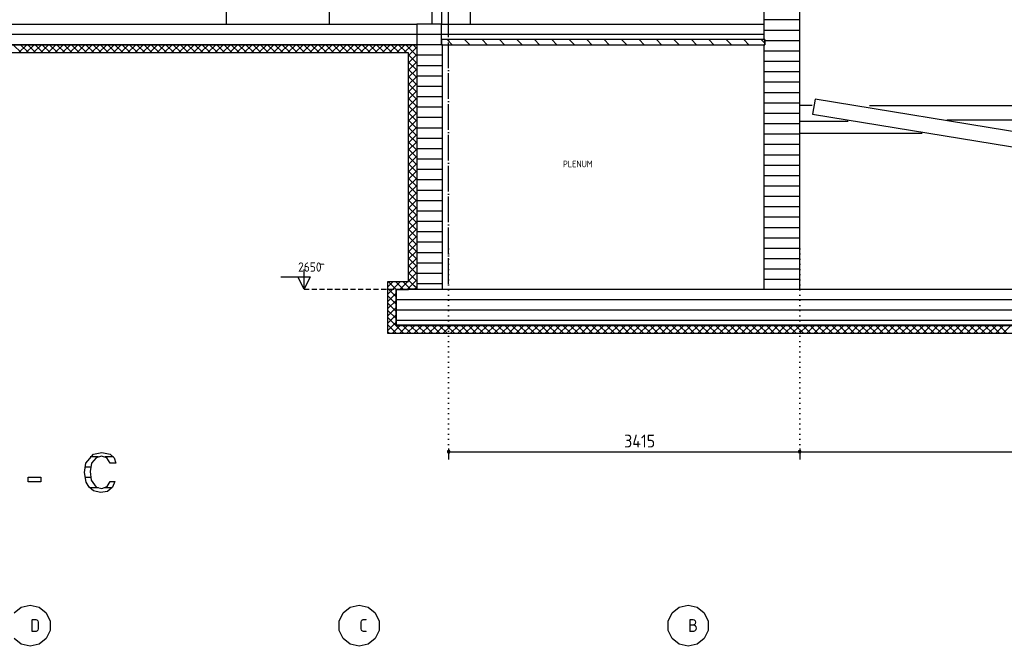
# Model space of a CAD drawing. Extents: x -37450 to 20409, y -12428 to 23550.
# Tile 34 of 55: x -23560 to -13982, y 4772 to 10870. Entities that reach past the tile are written whole.
import ezdxf

# ---------------------------------------------------------------- set-up
doc = ezdxf.new("R2010")
doc.units = 0
doc.header["$MEASUREMENT"] = 0
for name, pattern in [('DASHDOT', [300, 250, -25, 0, -25]), ('DASHED', [75, 50, -25]), ('DOT', [50, 0, -50])]:
    doc.linetypes.add(name, pattern=pattern)
for name, color, linetype in [('LAYER01', 7, 'CONTINUOUS'), ('LAYER02', 7, 'CONTINUOUS'), ('LAYER107', 2, 'DOT')]:
    doc.layers.add(name, color=color, linetype=linetype)
doc.styles.get("Standard").update_dxf_attribs({"font": 'isocp.shx'})

msp = doc.modelspace()

# ---------------------------------------------------------------- linework, layer by layer
at = {"layer": 'LAYER01', "color": 1, "linetype": 'DASHDOT'}
msp.add_line((-19387.81435, 8298.50005), (-19387.81435, 21985.49955), dxfattribs=at)
at = {"layer": 'LAYER01', "color": 3, "linetype": 'Continuous'}
for p, q in [((-19547.81495, 10826.5007), (-19547.81495, 13951.50145)), ((-19457.81555, 13951.50145), (-19457.81555, 10826.5007)), ((-16322.81645, 11271.50115), (-16322.81645, 10676.49995)), ((-15972.81495, 9741.49855), (-15972.81495, 11271.50115)), ((-29419.81505, 10826.5007), (-19697.81495, 10826.5007)), ((-19697.81495, 10826.5007), (-19697.81495, 10626.49995)), ((-19457.81555, 10826.5007), (-19697.81495, 10826.5007)), ((-19697.81495, 10826.5007), (-19697.81495, 8246.5004)), ((-19457.81555, 10826.5007), (-19547.81495, 10826.5007)), ((-19457.81555, 10676.49995), (-19457.81555, 10826.5007)), ((-19457.81555, 10826.5007), (-16322.81645, 10826.5007)), ((-19457.81555, 10626.49995), (-19457.81555, 10826.5007)), ((-16322.81645, 10826.5007), (-16322.81645, 10676.49995)), ((-16322.81645, 10676.49995), (-19457.81555, 10676.49995)), ((-19457.81555, 10676.49995), (-19457.81555, 10626.49995)), ((-16312.81585, 10676.49995), (-19457.81555, 10676.49995)), ((-16322.81645, 10676.49995), (-16312.81585, 10676.49995)), ((-16312.81585, 10676.49995), (-16312.81585, 10626.49995)), ((-16312.81585, 10626.49995), (-16312.81585, 10676.49995)), ((-19697.81495, 10626.49995), (-29417.81615, 10626.49995)), ((-19457.81555, 10626.49995), (-16312.81585, 10626.49995)), ((-19447.81495, 10626.49995), (-19457.81555, 10626.49995)), ((-19447.81495, 10516.49935), (-19447.81495, 10626.49995)), ((-16312.81585, 10626.49995), (-16322.81645, 10626.49995)), ((-16322.81645, 10626.49995), (-16322.81645, 8246.5004)), ((-19447.81495, 10416.49935), (-19447.81495, 10516.49935)), ((-19447.81495, 8246.5004), (-19447.81495, 10416.49935)), ((-15972.81495, 8246.5004), (-15972.81495, 9741.49855)), ((-19897.81495, 8246.5004), (-6472.81495, 8246.5004)), ((-19897.81495, 7896.49965), (-19897.81495, 8246.5004)), ((-19697.81495, 8246.5004), (-19447.81495, 8246.5004)), ((-16322.81645, 8246.5004), (-15972.81495, 8246.5004)), ((-15972.81495, 8246.5004), (-15972.81495, 8246.5004)), ((-6472.81495, 7896.49965), (-19897.81495, 7896.49965))]:
    msp.add_line(p, q, dxfattribs=at)
at = {"layer": 'LAYER01', "color": 1, "linetype": 'Continuous'}
for p, q in [((-21550.6912, 12996.49965), (-21550.6912, 10826.5007)), ((-20550.6912, 12996.49965), (-20550.6912, 10826.5007)), ((-19179.69055, 11296.5645), (-19179.69055, 10826.5007)), ((-19352.61535, 10626.49995), (-19402.6169, 10676.49995)), ((-19182.91015, 10626.49995), (-19232.91015, 10676.49995)), ((-19013.20345, 10626.49995), (-19063.20495, 10676.49995)), ((-18843.49825, 10626.49995), (-18893.49975, 10676.49995)), ((-18673.79305, 10626.49995), (-18723.79305, 10676.49995)), ((-18504.08785, 10626.49995), (-18554.08785, 10676.49995)), ((-18334.38265, 10626.49995), (-18384.38265, 10676.49995)), ((-18164.6759, 10626.49995), (-18214.6759, 10676.49995)), ((-17994.9707, 10626.49995), (-18044.9707, 10676.49995)), ((-17825.2655, 10626.49995), (-17875.2655, 10676.49995)), ((-17655.5588, 10626.49995), (-17705.5588, 10676.49995)), ((-17485.8536, 10626.49995), (-17535.8536, 10676.49995)), ((-17316.1484, 10626.49995), (-17366.1484, 10676.49995)), ((-17146.4432, 10626.49995), (-17196.4432, 10676.49995)), ((-16976.73645, 10626.49995), (-17026.73645, 10676.49995)), ((-16807.03125, 10626.49995), (-16857.03125, 10676.49995)), ((-16637.3245, 10626.49995), (-16687.3245, 10676.49995)), ((-16467.62085, 10626.49995), (-16517.62085, 10676.49995)), ((-16312.81585, 10641.40165), (-16347.9141, 10676.49995)), ((-29417.81615, 10626.49995), (-19697.81495, 10626.49995)), ((-19777.81525, 10546.50115), (-29337.81435, 10546.50115)), ((-19777.81525, 8321.87575), (-19777.81525, 10546.50115)), ((-19697.81495, 10626.49995), (-19697.81495, 8281.87635)), ((-15823.37645, 10096.49965), (-15847.18935, 9949.40645)), ((-6957.81325, 8646.49885), (-15823.37645, 10096.49965)), ((-15851.25275, 10033.8745), (-15972.81495, 10033.8745)), ((-15295.25145, 10033.8745), (-13806.8146, 10033.8745)), ((-15972.81495, 9884.15605), (-15500.8133, 9884.2499)), ((-15847.18935, 9949.40645), (-6981.6269, 8499.40565)), ((-13806.8146, 9891.49935), (-14539.9399, 9891.49935)), ((-15973.31545, 9766.40625), (-14780.3131, 9766.5001)), ((-19977.81525, 7815.8745), (-19977.81525, 8321.87575)), ((-19977.81525, 8321.87575), (-19777.81525, 8321.87575)), ((-19897.81495, 8241.87395), (-19897.81495, 7895.874)), ((-19777.81525, 8241.87395), (-19897.81495, 8241.87395)), ((-19777.81525, 8246.5004), (-19777.81525, 8241.87395)), ((-19697.81495, 8246.5004), (-19777.81525, 8246.5004)), ((-19697.81495, 8281.87635), (-19697.81495, 8246.5004)), ((-19897.81495, 7895.874), (-6460.06315, 7895.874)), ((-6453.69035, 7815.8745), (-19977.81525, 7815.8745))]:
    msp.add_line(p, q, dxfattribs=at)
at = {"layer": 'LAYER01', "color": 5, "linetype": 'Continuous'}
for p, q in [((-19458.5968, 10826.5007), (-19457.81405, 10827.285)), ((-23543.54095, 10546.50115), (-23623.53975, 10626.49995)), ((-23571.11815, 10546.49885), (-23491.11785, 10626.49995)), ((-23472.8302, 10546.50115), (-23552.829, 10626.49995)), ((-23500.4074, 10546.49885), (-23420.4056, 10626.49995)), ((-23402.1179, 10546.50115), (-23482.11975, 10626.49995)), ((-23429.69665, 10546.49885), (-23349.69635, 10626.49995)), ((-23331.4087, 10546.50115), (-23411.40745, 10626.49995)), ((-23358.9859, 10546.49885), (-23278.9856, 10626.49995)), ((-23260.69795, 10546.50115), (-23340.69825, 10626.49995)), ((-23288.2736, 10546.49885), (-23208.2733, 10626.49995)), ((-23189.9872, 10546.50115), (-23269.98595, 10626.49995)), ((-23217.5644, 10546.49885), (-23137.5641, 10626.49995)), ((-23119.27795, 10546.50115), (-23199.2752, 10626.49995)), ((-23146.85365, 10546.49885), (-23066.85335, 10626.49995)), ((-23048.56565, 10546.50115), (-23128.566, 10626.49995)), ((-23076.1429, 10546.49885), (-22996.14105, 10626.49995)), ((-22977.8549, 10546.50115), (-23057.8537, 10626.49995)), ((-23005.43215, 10546.49885), (-22925.4318, 10626.49995)), ((-22907.1457, 10546.50115), (-22987.14445, 10626.49995)), ((-22934.71985, 10546.49885), (-22854.71955, 10626.49995)), ((-22836.4334, 10546.50115), (-22916.4337, 10626.49995)), ((-22864.0106, 10546.49885), (-22784.0103, 10626.49995)), ((-22765.72265, 10546.50115), (-22845.72295, 10626.49995)), ((-22793.29985, 10546.49885), (-22713.29955, 10626.49995)), ((-22695.0119, 10546.50115), (-22775.0122, 10626.49995)), ((-22722.5891, 10546.49885), (-22642.5873, 10626.49995)), ((-22624.30115, 10546.50115), (-22704.30145, 10626.49995)), ((-22651.87835, 10546.50115), (-22571.87805, 10626.49995)), ((-22553.5919, 10546.50115), (-22633.5907, 10626.49995)), ((-22581.1676, 10546.50115), (-22501.16575, 10626.49995)), ((-22482.87965, 10546.50115), (-22562.87995, 10626.49995)), ((-22510.45685, 10546.50115), (-22430.45655, 10626.49995)), ((-22412.1689, 10546.49885), (-22492.1692, 10626.49995)), ((-22439.7476, 10546.49885), (-22359.7458, 10626.49765)), ((-22341.45815, 10546.49885), (-22421.45845, 10626.49995)), ((-22369.03685, 10546.49885), (-22289.03655, 10626.49995)), ((-22270.7489, 10546.50115), (-22350.7477, 10626.49995)), ((-22298.3261, 10546.49885), (-22218.3258, 10626.49995)), ((-22200.03815, 10546.50115), (-22280.03695, 10626.49995)), ((-22227.61535, 10546.49885), (-22147.61355, 10626.49995)), ((-22129.3274, 10546.50115), (-22209.32615, 10626.49995)), ((-22156.9046, 10546.49885), (-22076.9043, 10626.49995)), ((-22058.61665, 10546.50115), (-22138.6154, 10626.49995)), ((-22086.19385, 10546.49885), (-22006.19355, 10626.49995)), ((-21987.90435, 10546.50115), (-22067.9062, 10626.49995)), ((-22015.4831, 10546.49885), (-21935.4828, 10626.49995)), ((-21917.19515, 10546.50115), (-21997.1939, 10626.49995)), ((-21944.77235, 10546.49885), (-21864.77205, 10626.49995)), ((-21846.4844, 10546.50115), (-21926.4847, 10626.49995)), ((-21874.0616, 10546.49885), (-21794.05975, 10626.49995)), ((-21775.7721, 10546.50115), (-21855.7724, 10626.49995)), ((-21803.35085, 10546.49885), (-21723.3505, 10626.49995)), ((-21705.06285, 10546.50115), (-21785.06165, 10626.49995)), ((-21732.6401, 10546.49885), (-21652.63975, 10626.49995)), ((-21634.3521, 10546.49885), (-21714.3524, 10626.49995)), ((-21661.9293, 10546.49885), (-21581.9275, 10626.49995)), ((-21563.64135, 10546.49885), (-21643.64015, 10626.49995)), ((-21591.21855, 10546.49885), (-21511.21825, 10626.49995)), ((-21492.9306, 10546.49885), (-21572.9294, 10626.49995)), ((-21520.5078, 10546.49885), (-21440.506, 10626.49995)), ((-21422.2183, 10546.49885), (-21502.22015, 10626.49995)), ((-21449.79705, 10546.49885), (-21369.79675, 10626.49995)), ((-21351.5091, 10546.49885), (-21431.50785, 10626.49995)), ((-21379.0863, 10546.49885), (-21299.086, 10626.49995)), ((-21280.79835, 10546.50115), (-21360.79865, 10626.49995)), ((-21308.37555, 10546.49885), (-21228.3737, 10626.49995)), ((-21210.0876, 10546.50115), (-21290.0879, 10626.49995)), ((-21237.6648, 10546.49885), (-21157.6645, 10626.49995)), ((-21139.37835, 10546.50115), (-21219.37715, 10626.49995)), ((-21166.95405, 10546.49885), (-21086.9522, 10626.49995)), ((-21068.6661, 10546.50115), (-21148.6664, 10626.49995)), ((-21096.2433, 10546.50115), (-21016.243, 10626.49995)), ((-20997.9553, 10546.50115), (-21077.95565, 10626.49995)), ((-21025.53255, 10546.50115), (-20945.53225, 10626.49995)), ((-20927.24455, 10546.50115), (-21007.24485, 10626.49995)), ((-20954.8233, 10546.49885), (-20874.823, 10626.49765)), ((-20856.5338, 10546.49885), (-20936.5341, 10626.49995)), ((-20884.11255, 10546.49885), (-20804.11225, 10626.49995)), ((-20785.82305, 10546.49885), (-20865.82335, 10626.49995)), ((-20813.4018, 10546.49885), (-20733.39995, 10626.49995)), ((-20715.1123, 10546.49885), (-20795.1126, 10626.49995)), ((-20742.69105, 10546.49885), (-20662.69075, 10626.49995)), ((-20644.40155, 10546.49885), (-20724.40185, 10626.49995)), ((-20671.9803, 10546.49885), (-20591.98, 10626.49995)), ((-20573.6923, 10546.49885), (-20653.6911, 10626.49995)), ((-20601.26955, 10546.49885), (-20521.26615, 10626.49995)), ((-20502.98005, 10546.49885), (-20582.9788, 10626.49995)), ((-20530.5588, 10546.49885), (-20450.55845, 10626.49995)), ((-20432.2693, 10546.49885), (-20512.2696, 10626.49995)), ((-20459.848, 10546.49885), (-20379.8462, 10626.49995)), ((-20361.55855, 10546.50115), (-20441.55885, 10626.49995)), ((-20389.13725, 10546.49885), (-20309.13695, 10626.49995)), ((-20290.8493, 10546.50115), (-20370.8481, 10626.49995)), ((-20318.425, 10546.50115), (-20238.4247, 10626.49995)), ((-20220.13855, 10546.50115), (-20300.13885, 10626.49995)), ((-20247.71575, 10546.49885), (-20167.71395, 10626.49995)), ((-20149.4278, 10546.50115), (-20229.42655, 10626.49995)), ((-20177.00655, 10546.49885), (-20097.00625, 10626.49765)), ((-20078.71705, 10546.49885), (-20158.7158, 10626.49995)), ((-20106.29425, 10546.49885), (-20026.2924, 10626.49995)), ((-20008.00475, 10546.49885), (-20088.0066, 10626.49995)), ((-20035.585, 10546.49885), (-19955.5847, 10626.49765)), ((-19937.29555, 10546.49885), (-20017.2943, 10626.49995)), ((-19964.87275, 10546.49885), (-19884.87245, 10626.49995)), ((-19866.5848, 10546.49885), (-19946.5851, 10626.49995)), ((-19894.1635, 10546.49885), (-19814.1632, 10626.49765)), ((-19795.874, 10546.49885), (-19875.8728, 10626.49995)), ((-19823.45125, 10546.49885), (-19743.45095, 10626.49995)), ((-19751.4908, 10572.8256), (-19805.16205, 10626.49995)), ((-19777.81525, 10521.42335), (-19697.81495, 10601.4244)), ((-19697.81645, 10519.15205), (-19751.4908, 10572.8256)), ((-19716.1331, 10608.18175), (-19734.4528, 10626.49995)), ((-19697.81645, 10589.8628), (-19716.1331, 10608.18175)), ((-19777.8183, 10450.7118), (-19697.818, 10530.71365)), ((-19697.81645, 10448.44055), (-19777.81675, 10528.4424)), ((-19697.81495, 10377.7321), (-19777.81675, 10457.73315)), ((-19777.81525, 10380.00335), (-19697.81495, 10460.00215)), ((-19777.8183, 10309.28955), (-19697.818, 10389.2906)), ((-19697.81495, 10307.02055), (-19777.81675, 10387.0224)), ((-19697.81495, 10236.30905), (-19777.81675, 10316.3109)), ((-19777.81525, 10238.5803), (-19697.81495, 10318.58215)), ((-19777.8183, 10167.86955), (-19697.818, 10247.86835)), ((-19697.81495, 10165.5983), (-19777.81675, 10245.59935)), ((-19777.81675, 10097.16035), (-19697.81495, 10177.1599)), ((-19697.81495, 10094.8868), (-19777.81675, 10174.8886)), ((-19777.8183, 10026.44655), (-19697.818, 10106.44835)), ((-19697.81495, 10024.1783), (-19777.81675, 10104.1771)), ((-19777.81675, 9955.73805), (-19697.81645, 10035.7399)), ((-19697.81495, 9953.4668), (-19777.81675, 10033.46865)), ((-19697.81645, 9882.7553), (-19777.81675, 9962.7571)), ((-19777.8137, 9885.0296), (-19697.818, 9965.0261)), ((-19777.81675, 9814.3158), (-19697.81645, 9894.31765)), ((-19697.81645, 9812.04455), (-19777.81675, 9892.04635)), ((-19777.81675, 9743.60655), (-19697.8134, 9823.6084)), ((-19697.81645, 9741.3353), (-19777.81675, 9821.33485)), ((-19777.81675, 9672.8958), (-19697.81645, 9752.8946)), ((-19697.81645, 9670.62455), (-19777.81675, 9750.6233)), ((-19777.81675, 9602.1843), (-19697.81645, 9682.18615)), ((-19697.81495, 9599.913), (-19777.81675, 9679.91485)), ((-19777.81675, 9531.47355), (-19697.81645, 9611.4746)), ((-19697.81495, 9529.20225), (-19777.81675, 9609.20335)), ((-19697.81495, 9458.49075), (-19777.81675, 9538.4926)), ((-19777.81525, 9460.7643), (-19697.81645, 9540.76385)), ((-19777.81525, 9390.05355), (-19697.81645, 9470.05235)), ((-19697.81495, 9387.7823), (-19777.81525, 9467.78105)), ((-19777.81525, 9319.34205), (-19697.81645, 9399.3408)), ((-19697.81495, 9317.07075), (-19777.81525, 9397.06955)), ((-19777.81525, 9248.6336), (-19697.81645, 9328.63005)), ((-19697.81495, 9246.35925), (-19777.81525, 9326.3611)), ((-19777.81525, 9177.92205), (-19697.81495, 9257.92085)), ((-19697.81495, 9175.6485), (-19777.81525, 9255.64955)), ((-19777.81525, 9107.21055), (-19697.81495, 9187.21235)), ((-19697.81645, 9104.93925), (-19777.81525, 9184.9388)), ((-19777.81525, 9036.4998), (-19697.81495, 9116.50085)), ((-19697.81645, 9034.2285), (-19777.81525, 9114.2273)), ((-19777.81525, 8965.78825), (-19697.81495, 9045.7901)), ((-19697.81645, 8963.517), (-19777.81525, 9043.51655)), ((-19777.81525, 8895.0798), (-19697.81495, 8975.0786)), ((-19697.81645, 8892.8055), (-19777.81525, 8972.805)), ((-19777.81525, 8824.3683), (-19697.81495, 8904.36785)), ((-19697.81495, 8822.09475), (-19777.81525, 8902.09655)), ((-19777.81525, 8753.65675), (-19697.81495, 8833.6586)), ((-19697.81495, 8751.3855), (-19777.81525, 8831.38505)), ((-19777.81525, 8682.946), (-19697.81495, 8762.94785)), ((-19697.81495, 8680.67475), (-19777.81525, 8760.6735)), ((-19777.81525, 8612.2345), (-19697.81495, 8692.23635)), ((-19697.81495, 8609.96325), (-19777.81525, 8689.96505)), ((-19777.8137, 8541.52605), (-19697.81495, 8621.5248)), ((-19697.81495, 8539.25245), (-19777.81525, 8619.25355)), ((-19697.81495, 8468.54095), (-19777.81525, 8548.5428)), ((-19777.8137, 8470.8145), (-19697.81495, 8550.81405)), ((-20793.8156, 8246.5004), (-20793.8156, 8438.9992)), ((-19697.81495, 8397.8325), (-19777.81525, 8477.83125)), ((-19777.8137, 8400.10605), (-19697.81645, 8480.10255)), ((-21020.0653, 8369.001), (-20733.815, 8369.001)), ((-20793.8156, 8246.5004), (-20853.8147, 8369.001)), ((-20733.815, 8369.001), (-20793.8156, 8246.5004)), ((-19697.81645, 8327.12095), (-19777.81525, 8407.11975)), ((-19723.28185, 8281.87635), (-19777.81525, 8336.4113)), ((-19777.8137, 8329.39455), (-19697.81645, 8409.39405)), ((-19746.21885, 8290.27865), (-19697.81645, 8338.68255)), ((-20793.8156, 8246.5004), (-20793.8156, 8247.5006)), ((-19977.81525, 8270.8168), (-19952.28425, 8296.34475)), ((-19977.81525, 8200.1053), (-19916.93115, 8260.9894)), ((-19897.81495, 8173.56795), (-19977.81525, 8253.56675)), ((-19895.4117, 8241.87395), (-19975.4135, 8321.87575)), ((-19952.28425, 8296.34475), (-19926.75325, 8321.87575)), ((-19916.93115, 8260.9894), (-19856.044, 8321.87575)), ((-19824.70095, 8241.87395), (-19904.70275, 8321.87575)), ((-19865.3351, 8241.87395), (-19785.3348, 8321.87575)), ((-19765.90425, 8253.78725), (-19833.992, 8321.87575)), ((-19794.6228, 8241.87395), (-19746.21885, 8290.27865)), ((-19758.61665, 8246.5004), (-19765.90425, 8253.78725)), ((-19697.81495, 8256.40945), (-19723.28185, 8281.87635)), ((-19719.2856, 8246.5004), (-19697.81645, 8267.97105)), ((-19977.81525, 8129.39455), (-19897.81495, 8209.3933)), ((-19897.81495, 8102.85645), (-19977.81525, 8182.856)), ((-19977.81525, 8058.683), (-19897.81495, 8138.6818)), ((-19897.81495, 8032.14495), (-19977.81525, 8112.14445)), ((-19977.81525, 7987.9715), (-19897.81495, 8067.97105)), ((-19977.81525, 7917.26305), (-19897.81495, 7997.2595)), ((-19897.81495, 7961.43415), (-19977.8137, 8041.43295)), ((-19900.3891, 7893.29835), (-19977.8137, 7970.7222)), ((-19977.81525, 7846.5515), (-19897.81495, 7926.55105)), ((-19935.74525, 7857.94525), (-19977.8137, 7900.01295)), ((-19937.77925, 7815.8745), (-19857.78045, 7895.874)), ((-19893.67675, 7815.8745), (-19935.74525, 7857.94525)), ((-19822.966, 7815.8745), (-19900.3891, 7893.29835)), ((-19867.07, 7815.8745), (-19787.07125, 7895.874)), ((-19752.25675, 7815.8745), (-19832.25405, 7895.874)), ((-19796.35925, 7815.8745), (-19716.36045, 7895.874)), ((-19681.5445, 7815.8745), (-19761.5448, 7895.874)), ((-19725.6485, 7815.8745), (-19645.6497, 7895.874)), ((-19610.83525, 7815.8745), (-19690.8325, 7895.874)), ((-19654.93775, 7815.8745), (-19574.93895, 7895.874)), ((-19540.123, 7815.8745), (-19620.1233, 7895.874)), ((-19584.2285, 7815.8745), (-19504.2282, 7895.874)), ((-19469.41225, 7815.8745), (-19549.411, 7895.874)), ((-19513.51625, 7815.8745), (-19433.51745, 7895.874)), ((-19398.703, 7815.8745), (-19478.70025, 7895.874)), ((-19442.8055, 7815.8745), (-19362.80825, 7895.874)), ((-19327.9907, 7815.8745), (-19407.99105, 7895.874)), ((-19372.09475, 7815.8745), (-19292.09595, 7895.874)), ((-19257.27995, 7815.8745), (-19337.27875, 7895.874)), ((-19301.38395, 7815.8745), (-19221.3852, 7895.874)), ((-19186.57075, 7815.8745), (-19266.5695, 7895.874)), ((-19230.6732, 7815.8745), (-19150.67445, 7895.874)), ((-19115.86, 7815.8745), (-19195.85875, 7895.874)), ((-19159.96245, 7815.8745), (-19079.9637, 7895.874)), ((-19045.14925, 7815.8745), (-19125.148, 7895.874)), ((-19089.2517, 7815.8745), (-19009.25295, 7895.874)), ((-18974.4385, 7815.8745), (-19054.43725, 7895.874)), ((-19018.5425, 7815.8745), (-18938.5422, 7895.874)), ((-18903.7277, 7815.8745), (-18983.7265, 7895.874)), ((-18947.8302, 7815.8745), (-18867.8314, 7895.874)), ((-18833.01695, 7815.8745), (-18913.01575, 7895.874)), ((-18877.11945, 7815.8745), (-18797.12065, 7895.874)), ((-18762.3062, 7815.8745), (-18842.305, 7895.874)), ((-18806.4087, 7815.8745), (-18726.4099, 7895.874)), ((-18691.59545, 7815.8745), (-18771.59425, 7895.874)), ((-18735.69795, 7815.8745), (-18655.69915, 7895.874)), ((-18620.8847, 7815.8745), (-18700.8835, 7895.874)), ((-18664.9887, 7815.8745), (-18584.9884, 7895.874)), ((-18550.17395, 7815.8745), (-18630.17275, 7895.874)), ((-18594.27645, 7815.8745), (-18514.27765, 7895.874)), ((-18479.4632, 7815.8745), (-18559.462, 7895.874)), ((-18523.56565, 7815.8745), (-18443.5684, 7895.874)), ((-18408.75245, 7815.87755), (-18488.7512, 7895.874)), ((-18452.8549, 7815.8745), (-18372.85615, 7895.874)), ((-18338.0432, 7815.8745), (-18418.04045, 7895.874)), ((-18382.14415, 7815.8745), (-18302.1454, 7895.874)), ((-18267.33095, 7815.8745), (-18347.33125, 7895.874)), ((-18311.4334, 7815.8745), (-18231.43465, 7895.874)), ((-18196.6217, 7815.8745), (-18276.61895, 7895.874)), ((-18240.72265, 7815.8745), (-18160.7239, 7895.874)), ((-18125.91095, 7815.8745), (-18205.90975, 7895.874)), ((-18170.01495, 7815.8745), (-18090.0131, 7895.874)), ((-18055.19865, 7815.8745), (-18135.19745, 7895.874)), ((-18099.30265, 7815.8745), (-18019.3039, 7895.874)), ((-17984.48945, 7815.8745), (-18064.4867, 7895.874)), ((-18028.5919, 7815.8745), (-17948.59465, 7895.874)), ((-17913.77715, 7815.8745), (-17993.77745, 7895.874)), ((-17957.8827, 7815.8745), (-17877.8824, 7895.874)), ((-17843.0664, 7815.8745), (-17923.0652, 7895.874)), ((-17887.1704, 7815.8745), (-17807.17165, 7895.874)), ((-17772.3572, 7815.8745), (-17852.35595, 7895.874)), ((-17816.45965, 7815.8745), (-17736.4609, 7895.874)), ((-17701.6449, 7815.8745), (-17781.6452, 7895.874)), ((-17745.7489, 7815.8745), (-17665.7486, 7895.8763)), ((-17630.93565, 7815.87755), (-17710.93445, 7895.874)), ((-17675.0366, 7815.87755), (-17595.03935, 7895.874)), ((-17560.2249, 7815.8745), (-17640.2237, 7895.874)), ((-17604.3289, 7815.8745), (-17524.3271, 7895.8763)), ((-17489.51415, 7815.8745), (-17569.51295, 7895.874)), ((-17533.6151, 7815.87755), (-17453.61785, 7895.874)), ((-17418.8034, 7815.8745), (-17498.8022, 7895.874)), ((-17462.9059, 7815.8745), (-17382.9056, 7895.8763)), ((-17348.09265, 7815.8745), (-17428.09145, 7895.874)), ((-17392.1936, 7815.87755), (-17312.19635, 7895.874)), ((-17277.3834, 7815.8745), (-17357.3807, 7895.874)), ((-17321.4844, 7815.8745), (-17241.48255, 7895.8763)), ((-17206.67115, 7815.8745), (-17286.67145, 7895.874)), ((-17250.77515, 7815.8745), (-17170.77485, 7895.874)), ((-17135.9604, 7815.8745), (-17215.95915, 7895.874)), ((-17180.06135, 7815.8745), (-17100.0656, 7895.87175)), ((-17065.24965, 7815.8745), (-17145.2484, 7895.874)), ((-17109.35365, 7815.8745), (-17029.35485, 7895.874)), ((-16994.53735, 7815.8745), (-17074.53765, 7895.874)), ((-17038.64135, 7815.8745), (-16958.64565, 7895.87175)), ((-16923.82965, 7815.8745), (-17003.82845, 7895.874)), ((-16967.93365, 7815.8745), (-16887.9318, 7895.874)), ((-16853.11735, 7815.87755), (-16933.1177, 7895.874)), ((-16897.21985, 7815.8745), (-16817.2226, 7895.874)), ((-16782.4066, 7815.87755), (-16862.4054, 7895.874)), ((-16826.5106, 7815.8745), (-16746.51185, 7895.874)), ((-16711.69585, 7815.8745), (-16791.69465, 7895.874)), ((-16755.79985, 7815.8745), (-16675.8011, 7895.874)), ((-16640.98665, 7815.8745), (-16720.9854, 7895.874)), ((-16685.0891, 7815.8745), (-16605.0888, 7895.874)), ((-16570.2759, 7815.8745), (-16650.27465, 7895.874)), ((-16614.37685, 7815.87755), (-16534.3811, 7895.874)), ((-16499.5636, 7815.8745), (-16579.5639, 7895.874)), ((-16543.66915, 7815.8745), (-16463.6673, 7895.874)), ((-16428.85285, 7815.8745), (-16508.8516, 7895.874)), ((-16472.9553, 7815.87755), (-16392.95805, 7895.874)), ((-16358.1421, 7815.8745), (-16438.14085, 7895.874)), ((-16402.2461, 7815.8745), (-16322.2473, 7895.874)), ((-16287.43285, 7815.8745), (-16367.4301, 7895.874)), ((-16331.53535, 7815.87755), (-16251.5381, 7895.874)), ((-16216.7221, 7815.8745), (-16296.7209, 7895.874)), ((-16260.8261, 7815.8745), (-16180.8243, 7895.8763)), ((-16146.00985, 7815.87755), (-16226.01015, 7895.874)), ((-16190.1123, 7815.87755), (-16110.11505, 7895.874)), ((-16075.3021, 7815.87755), (-16155.29785, 7895.874)), ((-16119.4031, 7815.8745), (-16039.40125, 7895.8763)), ((-16004.58985, 7815.87755), (-16084.59015, 7895.874)), ((-16048.68925, 7815.87755), (-15968.69355, 7895.874)), ((-15933.8791, 7815.8745), (-16013.87785, 7895.874)), ((-15977.98155, 7815.8745), (-15897.98125, 7895.8763)), ((-15863.16835, 7815.8745), (-15943.1671, 7895.874)), ((-15907.2693, 7815.87755), (-15827.27355, 7895.874)), ((-15792.4576, 7815.8745), (-15872.45635, 7895.874)), ((-15836.5616, 7815.8745), (-15756.55975, 7895.8763)), ((-15721.7453, 7815.8745), (-15801.7441, 7895.874)), ((-15765.8478, 7815.87755), (-15685.8505, 7895.874)), ((-15651.03605, 7815.8745), (-15731.0364, 7895.874)), ((-15695.13855, 7815.8745), (-15615.13975, 7895.8763)), ((-15580.3253, 7815.8745), (-15660.3241, 7895.874)), ((-15624.4293, 7815.8745), (-15544.4275, 7895.874)), ((-15509.61455, 7815.8745), (-15589.61335, 7895.874)), ((-15553.71855, 7815.8745), (-15473.7198, 7895.87175)), ((-15438.9038, 7815.8745), (-15518.9026, 7895.874)), ((-15483.0078, 7815.8745), (-15403.0075, 7895.874)), ((-15368.1946, 7815.87755), (-15448.19335, 7895.874)), ((-15412.29555, 7815.8745), (-15332.2998, 7895.874)), ((-15297.48385, 7815.87755), (-15377.4826, 7895.874)), ((-15341.58785, 7815.8745), (-15261.586, 7895.874)), ((-15226.77155, 7815.87755), (-15306.77185, 7895.874)), ((-15270.874, 7815.8745), (-15190.87675, 7895.874)), ((-15156.0608, 7815.8745), (-15236.05955, 7895.874)), ((-15200.1648, 7815.8745), (-15120.166, 7895.874)), ((-15085.35155, 7815.8745), (-15165.3488, 7895.874)), ((-15129.45405, 7815.8745), (-15049.45375, 7895.874)), ((-15014.6408, 7815.8745), (-15094.6396, 7895.874)), ((-15058.7448, 7815.8745), (-14978.743, 7895.874)), ((-14943.93005, 7815.8745), (-15023.92885, 7895.874)), ((-14988.031, 7815.87755), (-14908.03375, 7895.874)), ((-14873.21775, 7815.8745), (-14953.2181, 7895.874)), ((-14917.3218, 7815.8745), (-14837.32145, 7895.874)), ((-14802.507, 7815.8745), (-14882.5058, 7895.874)), ((-14846.60795, 7815.87755), (-14766.61225, 7895.874)), ((-14731.79625, 7815.8745), (-14811.79505, 7895.874)), ((-14775.90025, 7815.8745), (-14695.9015, 7895.8763)), ((-14661.08705, 7815.8745), (-14741.0858, 7895.874)), ((-14705.188, 7815.87755), (-14625.19225, 7895.874)), ((-14590.3763, 7815.87755), (-14670.37505, 7895.874)), ((-14634.4803, 7815.8745), (-14554.47845, 7895.8763)), ((-14519.664, 7815.87755), (-14599.6643, 7895.874)), ((-14563.7665, 7815.87755), (-14483.76925, 7895.874)), ((-14448.9563, 7815.87755), (-14528.95205, 7895.874)), ((-14493.05725, 7815.8745), (-14413.05845, 7895.8763)), ((-14378.244, 7815.8745), (-14458.2443, 7895.874)), ((-14422.3465, 7815.87755), (-14342.3477, 7895.874)), ((-14307.53325, 7815.8745), (-14387.53205, 7895.874)), ((-14351.63575, 7815.8745), (-14271.63545, 7895.8763)), ((-14236.8225, 7815.8745), (-14316.8213, 7895.874)), ((-14280.92345, 7815.87755), (-14200.92775, 7895.874)), ((-14166.11025, 7815.8745), (-14246.11055, 7895.874)), ((-14210.21575, 7815.8745), (-14130.21395, 7895.8763)), ((-14095.40255, 7815.8745), (-14175.4013, 7895.874)), ((-14139.50195, 7815.87755), (-14059.5047, 7895.874)), ((-14024.69025, 7815.87755), (-14104.69055, 7895.874)), ((-14068.7927, 7815.8745), (-13988.79395, 7895.8763)), ((-13953.9795, 7815.8745), (-14033.97825, 7895.874)), ((-13998.08195, 7815.87755), (-13918.0847, 7895.874)), ((-19971.1014, 7822.58985), (-19977.81525, 7829.3022)), ((-19964.3875, 7815.8745), (-19971.1014, 7822.58985))]:
    msp.add_line(p, q, dxfattribs=at)
at = {"layer": 'LAYER01', "color": 6, "linetype": 'Continuous'}
for p, q in [((-15972.81495, 10867.2348), (-16322.81645, 10867.2348)), ((-15972.81495, 10766.1682), (-16322.81645, 10766.1682)), ((-19697.81495, 10725.4341), (-29647.81495, 10725.4364)), ((-19457.81555, 10725.4341), (-19697.81495, 10725.4341)), ((-16322.81645, 10725.4341), (-19457.81555, 10725.4341)), ((-15972.81495, 10665.1016), (-16312.81585, 10665.1016)), ((-19447.81495, 10624.3698), (-19697.81495, 10624.3698)), ((-15972.81495, 10564.03505), (-16322.81645, 10564.03505)), ((-19447.81495, 10523.3032), (-19697.81495, 10523.3032)), ((-15972.81495, 10462.96845), (-16322.81645, 10462.96845)), ((-19447.81495, 10422.23665), (-19697.81495, 10422.23665)), ((-15972.81495, 10361.90185), (-16322.81645, 10361.90185)), ((-19447.81495, 10321.17005), (-19697.81495, 10321.17005)), ((-15972.81495, 10260.83525), (-16322.81645, 10260.83525)), ((-19447.81495, 10220.10345), (-19697.81495, 10220.10345)), ((-15972.81495, 10159.77175), (-16322.81645, 10159.77175)), ((-19447.81495, 10119.03685), (-19697.81495, 10119.03685)), ((-15972.81495, 10058.70515), (-16322.81645, 10058.70515)), ((-19447.81495, 10017.9703), (-19697.81495, 10017.9703)), ((-19447.81495, 9916.9037), (-19697.81495, 9916.9037)), ((-15972.81495, 9957.63855), (-16322.81645, 9957.63855)), ((-19447.81495, 9815.8394), (-19697.81495, 9815.8394)), ((-15972.81495, 9856.57195), (-16322.81645, 9856.57195)), ((-19447.81495, 9714.7728), (-19697.81495, 9714.7728)), ((-15972.81495, 9755.50535), (-16322.81645, 9755.50535)), ((-19447.81495, 9613.7062), (-19697.81495, 9613.7062)), ((-15972.81495, 9654.4388), (-16322.81645, 9654.4388)), ((-19447.81495, 9512.6396), (-19697.81495, 9512.6396)), ((-15972.81495, 9553.3722), (-16322.81645, 9553.3722)), ((-19447.81495, 9411.57305), (-19697.81495, 9411.57305)), ((-15972.81495, 9452.3056), (-16322.81645, 9452.3056)), ((-19447.81495, 9310.50645), (-19697.81495, 9310.50645)), ((-15972.81495, 9351.2413), (-16322.81645, 9351.2413)), ((-19447.81495, 9209.43985), (-19697.81495, 9209.43985)), ((-15972.81495, 9250.1747), (-16322.81645, 9250.1747)), ((-19447.81495, 9108.37325), (-19697.81495, 9108.37325)), ((-15972.81495, 9149.1081), (-16322.81645, 9149.1081)), ((-19447.81495, 9007.3097), (-19697.81495, 9007.3097)), ((-15972.81495, 9048.04155), (-16322.81645, 9048.04155)), ((-15972.81495, 8946.97495), (-16322.81645, 8946.97495)), ((-19447.81495, 8906.24315), (-19697.81495, 8906.24315)), ((-15972.81495, 8845.90835), (-16322.81645, 8845.90835)), ((-19447.81495, 8805.17655), (-19697.81495, 8805.17655)), ((-15972.81495, 8744.84175), (-16322.81645, 8744.84175)), ((-19447.81495, 8704.10995), (-19697.81495, 8704.10995)), ((-15972.81495, 8643.7752), (-16322.81645, 8643.7752)), ((-19447.81495, 8603.04335), (-19697.81495, 8603.04335)), ((-15972.81495, 8542.7109), (-16322.81645, 8542.7109)), ((-19447.81495, 8501.9768), (-19697.81495, 8501.9768)), ((-15972.81495, 8441.6443), (-16322.81645, 8441.6443)), ((-19447.81495, 8400.9102), (-19697.81495, 8400.9102)), ((-15972.81495, 8340.5777), (-16322.81645, 8340.5777)), ((-19447.81495, 8299.8436), (-19697.81495, 8299.8436)), ((-6472.81495, 8145.4338), (-19897.81495, 8145.4338)), ((-6472.81495, 8044.3672), (-19897.81495, 8044.37025)), ((-6472.81495, 7943.30065), (-19897.81495, 7943.3037))]:
    msp.add_line(p, q, dxfattribs=at)
at = {"layer": 'LAYER01', "color": 5, "linetype": 'DASHED'}
msp.add_line((-20793.8156, 8246.5004), (-19447.81495, 8246.5004), dxfattribs=at)
at = {"layer": 'LAYER02', "color": 1, "linetype": 'Continuous'}
for p, q in [((-23545.10955, 5152.6222), (-23458.2535, 5172.4674)), ((-23458.2535, 5172.4674), (-23371.3974, 5152.6222)), ((-23458.2535, 5172.4674), (-23458.2535, 5172.4674)), ((-20345.10805, 5152.6222), (-20258.25195, 5172.4674)), ((-20258.25195, 5172.4674), (-20171.39585, 5152.6222)), ((-20258.25195, 5172.4674), (-20258.25195, 5172.4674)), ((-17145.10955, 5152.6222), (-17058.25195, 5172.4674)), ((-17058.25195, 5172.4674), (-16971.39435, 5152.6222)), ((-17058.25195, 5172.4674), (-17058.25195, 5172.4674)), ((-23614.534, 5097.2706), (-23545.10955, 5152.6222)), ((-23371.3974, 5152.6222), (-23301.97295, 5097.2706)), ((-23301.97295, 5097.2706), (-23263.2797, 5017.0162)), ((-20453.2257, 5017.0162), (-20414.53245, 5097.2706)), ((-20414.53245, 5097.2706), (-20345.10805, 5152.6222)), ((-20171.39585, 5152.6222), (-20101.97145, 5097.2706)), ((-20101.97145, 5097.2706), (-20063.2782, 5017.0162)), ((-17253.2257, 5017.0162), (-17214.53245, 5097.2706)), ((-17214.53245, 5097.2706), (-17145.10955, 5152.6222)), ((-16971.39435, 5152.6222), (-16901.97295, 5097.2706)), ((-16901.97295, 5097.2706), (-16863.2797, 5017.0162)), ((-23263.2797, 5017.0162), (-23263.2797, 4927.92205)), ((-20453.2257, 4927.92205), (-20453.2257, 5017.0162)), ((-20063.2782, 5017.0162), (-20063.2782, 4927.92205)), ((-17253.2257, 4927.92205), (-17253.2257, 5017.0162)), ((-16863.2797, 5017.0162), (-16863.2797, 4927.92205)), ((-23263.2797, 4927.92205), (-23301.97295, 4847.6681)), ((-20414.53245, 4847.6681), (-20453.2257, 4927.92205)), ((-20063.2782, 4927.92205), (-20101.97145, 4847.6681)), ((-17214.53245, 4847.6681), (-17253.2257, 4927.92205)), ((-16863.2797, 4927.92205), (-16901.97295, 4847.6681)), ((-23545.10955, 4792.31645), (-23614.534, 4847.6681)), ((-23458.2535, 4772.47125), (-23545.10955, 4792.31645)), ((-23371.3974, 4792.31645), (-23458.2535, 4772.47125)), ((-23301.97295, 4847.6681), (-23371.3974, 4792.31645)), ((-20345.10805, 4792.31645), (-20414.53245, 4847.6681)), ((-20258.25195, 4772.47125), (-20345.10805, 4792.31645)), ((-20171.39585, 4792.31645), (-20258.25195, 4772.47125)), ((-20101.97145, 4847.6681), (-20171.39585, 4792.31645)), ((-17145.10955, 4792.31645), (-17214.53245, 4847.6681)), ((-17058.25195, 4772.47125), (-17145.10955, 4792.31645)), ((-16971.39435, 4792.31645), (-17058.25195, 4772.47125)), ((-16901.97295, 4847.6681), (-16971.39435, 4792.31645))]:
    msp.add_line(p, q, dxfattribs=at)
at = {"layer": 'LAYER107', "color": 1, "linetype": 'DOT'}
for p, q in [((-19387.81435, 8640.87525), (-19387.81435, 6665.8745)), ((-15972.81495, 8640.87525), (-15972.81495, 6665.8745))]:
    msp.add_line(p, q, dxfattribs=at)
at = {"layer": 'LAYER107', "color": 5, "linetype": 'Continuous'}
for p, q in [((-22916.9403, 6555.93795), (-22842.0944, 6641.1209)), ((-22842.19055, 6641.09345), (-22761.5021, 6657.73695)), ((-22763.56505, 6622.3892), (-22815.16115, 6607.83845)), ((-22712.00255, 6607.8583), (-22763.56505, 6622.3892)), ((-22761.5021, 6657.73695), (-22680.8151, 6641.09345)), ((-22680.8151, 6641.09345), (-22640.9607, 6606.35375)), ((-19387.81435, 6665.8745), (2612.1851, 6665.8745)), ((-22931.48955, 6463.3972), (-22917.00135, 6555.80675)), ((-22860.878, 6555.93795), (-22873.27575, 6472.4579)), ((-22815.1901, 6607.8583), (-22860.85205, 6555.9799)), ((-22680.8151, 6555.93795), (-22712.0285, 6607.9277)), ((-22655.94025, 6555.93795), (-22680.8151, 6555.93795)), ((-22624.7528, 6555.93795), (-22655.94025, 6555.93795)), ((-22640.9607, 6606.35375), (-22624.74365, 6555.9059)), ((-23477.94035, 6372.4056), (-23477.94035, 6418.7958)), ((-23477.94035, 6418.7958), (-23427.37885, 6418.7958)), ((-23427.37885, 6418.7958), (-23355.43975, 6418.7958)), ((-23355.43975, 6418.7958), (-23355.43975, 6372.4056)), ((-22914.8773, 6371.0621), (-22931.48955, 6463.3972)), ((-22873.27575, 6472.4579), (-22864.1388, 6387.88415)), ((-23355.43975, 6372.4056), (-23477.94035, 6372.4056)), ((-22886.2091, 6321.2353), (-22914.9124, 6371.1933)), ((-22864.19065, 6388.0623), (-22815.1901, 6321.89825)), ((-22815.1901, 6321.9059), (-22761.95985, 6309.4757)), ((-22761.95985, 6309.4757), (-22709.8816, 6326.0376)), ((-22709.9396, 6326.0624), (-22680.8548, 6377.2846)), ((-22680.8151, 6377.2972), (-22633.87755, 6377.2972)), ((-22633.87755, 6377.2972), (-22657.1213, 6319.8719)), ((-22842.19055, 6284.51655), (-22886.2091, 6321.2353)), ((-22773.999, 6270.0527), (-22842.29735, 6284.58825)), ((-22704.93925, 6280.2658), (-22773.999, 6270.0527)), ((-22657.1213, 6319.8719), (-22704.92705, 6280.25855))]:
    msp.add_line(p, q, dxfattribs=at)
at = {"layer": 'LAYER107', "color": 2, "linetype": 'Continuous'}
for p, q in [((-22797.8363, 6616.2506), (-22875.3006, 6616.2506)), ((-22648.41615, 6616.2506), (-22729.2938, 6616.2506)), ((-22869.6411, 6515.184), (-22927.2766, 6515.184)), ((-23355.43975, 6414.11745), (-23477.94035, 6414.11745)), ((-22869.3344, 6414.11745), (-22926.60215, 6414.11745)), ((-22793.1946, 6313.05085), (-22878.84675, 6313.05085)), ((-22662.4756, 6313.05085), (-22738.81225, 6313.05085))]:
    msp.add_line(p, q, dxfattribs=at)
at = {"layer": 'LAYER107', "color": 1, "linetype": 'Continuous'}
for p, q in [((-19383.18025, 6680.1407), (-19399.94965, 6674.69025)), ((-19399.94965, 6674.69025), (-19399.94965, 6657.0595)), ((-19399.94965, 6657.0595), (-19383.18025, 6651.60905)), ((-19387.81435, 6695.874), (-19387.81435, 6590.876)), ((-19372.81495, 6665.8745), (-19383.18025, 6680.1407)), ((-19383.18025, 6651.60905), (-19372.81495, 6665.8745)), ((-19372.81495, 6665.8745), (-19372.81495, 6665.8745)), ((-15968.1778, 6680.1407), (-15984.95025, 6674.69255)), ((-15984.95025, 6674.69255), (-15984.95025, 6657.05645)), ((-15984.95025, 6657.05645), (-15968.1778, 6651.60905)), ((-15972.81495, 6695.874), (-15972.81495, 6590.876)), ((-15957.81405, 6665.8745), (-15968.1778, 6680.1407)), ((-15968.1778, 6651.60905), (-15957.81405, 6665.8745)), ((-15957.81405, 6665.8745), (-15957.81405, 6665.8745))]:
    msp.add_line(p, q, dxfattribs=at)

# ---------------------------------------------------------------- texts
at = {"layer": 'LAYER01', "color": 1}
for s, p in [('2650 ', (-20852.06605, 8418.24875)), ('    -', (-20852.06605, 8454.4998))]:
    msp.add_text(s, height=90, dxfattribs=at).set_placement(p)
at = {"layer": 'LAYER02', "color": 2}
for s, p in [('D', (-23458.2535, 4912.4687)), ('C', (-20258.25195, 4912.4687)), ('B', (-17058.25195, 4912.4687))]:
    msp.add_text(s, height=125, dxfattribs=at).set_placement(p)
at = {"layer": 'LAYER107', "color": 1}
msp.add_text('PLENUM', height=65, dxfattribs=at).set_placement((-18276.25275, 9433.87525))
at = {"layer": 'LAYER107', "color": 2}
msp.add_text('3415', height=125, dxfattribs=at).set_placement((-17680.31615, 6707.547))

doc.saveas('drawing.dxf')
